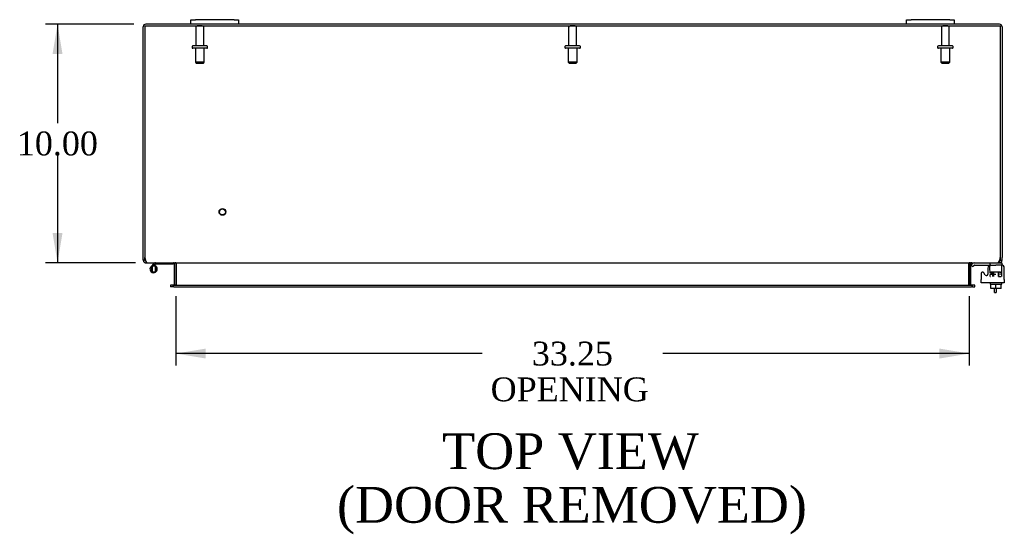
# Model space of a CAD drawing. Header units: inches. Extents: x 23 to 236, y 4 to 158.
# Tile 4 of 9: x 72 to 113, y 117 to 139. Entities that reach past the tile are written whole.
import ezdxf
from ezdxf.enums import TextEntityAlignment as Align

# ---------------------------------------------------------------- set-up
doc = ezdxf.new("R2010")
doc.units = ezdxf.units.IN
doc.header["$MEASUREMENT"] = 0
for name, color, linetype in [('COM40153-1', 7, 'CONTINUOUS'), ('COM42667', 7, 'CONTINUOUS'), ('COM42780', 7, 'CONTINUOUS'), ('COM48456', 7, 'CONTINUOUS'), ('COM70236-2', 7, 'CONTINUOUS'), ('DEFAULT', 7, 'CONTINUOUS'), ('FET07710', 7, 'CONTINUOUS'), ('HNG10620-44B', 7, 'CONTINUOUS'), ('HNG10620-44P', 7, 'CONTINUOUS'), ('SCC19011', 7, 'CONTINUOUS'), ('STD21878', 7, 'CONTINUOUS'), ('STD26094', 7, 'CONTINUOUS'), ('WAF25035', 7, 'CONTINUOUS')]:
    doc.layers.add(name, color=color, linetype=linetype)
doc.styles.add('SEACAD_TIMES_NEW_ROMAN', font='times.ttf')

# ---------------------------------------------------------------- blocks, each defined once
blk = doc.blocks.new('GDIMGGROUP18')
at = {"layer": 'DEFAULT', "linetype": 'Continuous'}
for points in [[(73.092, 137.19), (73.509, 137.19), (73.301, 138.44)], [(73.092, 129.69), (73.301, 128.44), (73.509, 129.69)]]:
    blk.add_hatch(color=136, dxfattribs=at).paths.add_polyline_path(points)
at = {"layer": 'DEFAULT', "color": 136, "linetype": 'Continuous'}
for p, q in [((76.498, 138.44), (72.801, 138.44)), ((73.301, 138.44), (73.301, 134.29)), ((73.301, 132.94), (73.301, 128.44)), ((76.567, 128.44), (72.801, 128.44))]:
    blk.add_line(p, q, dxfattribs=at)
at = {"layer": 'DEFAULT', "color": 136, "linetype": 'Continuous', "style": 'SEACAD_TIMES_NEW_ROMAN'}
blk.add_text('10.00', height=1, dxfattribs=at).set_placement((71.595, 133.94), align=Align.TOP_LEFT)
blk = doc.blocks.new('GDIMGGROUP19')
at = {"layer": 'DEFAULT', "linetype": 'Continuous'}
for points in [[(79.515, 124.428), (79.515, 124.844), (78.265, 124.636)], [(110.265, 124.428), (111.515, 124.636), (110.265, 124.844)]]:
    blk.add_hatch(color=136, dxfattribs=at).paths.add_polyline_path(points)
at = {"layer": 'DEFAULT', "color": 136, "linetype": 'Continuous'}
for p, q in [((78.265, 127.035), (78.265, 124.136)), ((111.515, 127.035), (111.515, 124.136)), ((91.104, 124.636), (78.265, 124.636)), ((111.515, 124.636), (98.676, 124.636))]:
    blk.add_line(p, q, dxfattribs=at)
at = {"layer": 'DEFAULT', "color": 136, "linetype": 'Continuous', "style": 'SEACAD_TIMES_NEW_ROMAN'}
for s, p in [('33.25', (93.183, 125.136)), ('OPENING ', (91.454, 123.636))]:
    blk.add_text(s, height=1, dxfattribs=at).set_placement(p, align=Align.TOP_LEFT)

msp = doc.modelspace()

# ---------------------------------------------------------------- linework, layer by layer
at = {"layer": 'COM40153-1', "color": 7}
for p, q in [((112.568, 127.19), (112.568, 127.368)), ((112.568, 127.19), (112.64, 127.19)), ((112.64, 127.368), (112.64, 127.19))]:
    msp.add_line(p, q, dxfattribs=at)
at = {"layer": 'COM42667', "color": 7}
for p, q in [((112.015, 127.993), (112.015, 127.737)), ((112.189, 127.928), (112.126, 128.025)), ((112.299, 128.22), (112.299, 127.96)), ((112.985, 127.737), (112.985, 128.22)), ((112.015, 127.594), (112.015, 127.737)), ((112.985, 127.594), (112.015, 127.594)), ((112.985, 127.737), (112.985, 127.594))]:
    msp.add_line(p, q, dxfattribs=at)
for centre, radius, start, end in [((112.075, 127.993), 0.06, 32.8455, 180), ((112.239, 127.96), 0.06, 212.8455, 0), ((112.424, 128.22), 0.125, 90, 180), ((112.86, 128.22), 0.125, 0, 90)]:
    msp.add_arc(centre, radius, start, end, dxfattribs=at)
at = {"layer": 'COM42780', "color": 7}
for p, q in [((111.587, 128.348), (111.637, 128.398)), ((112.386, 128.299), (112.386, 128.424)), ((112.782, 128.44), (112.886, 128.44)), ((112.886, 128.44), (112.886, 128.345)), ((111.587, 128.348), (111.654, 128.28)), ((111.654, 128.28), (111.704, 128.331)), ((111.738, 128.345), (112.636, 128.345)), ((111.772, 128.346), (111.772, 128.345)), ((111.772, 128.346), (111.831, 128.346)), ((111.831, 128.346), (111.831, 128.345)), ((111.831, 128.346), (111.86, 128.346)), ((111.86, 128.346), (111.86, 128.345)), ((111.86, 128.346), (112.022, 128.346)), ((111.972, 128.346), (111.972, 128.345)), ((112.022, 128.346), (112.022, 128.345)), ((112.386, 127.963), (112.636, 127.963)), ((112.386, 127.868), (112.386, 127.954)), ((112.441, 128.058), (112.831, 128.058)), ((112.441, 128.058), (112.441, 127.979)), ((112.511, 127.868), (112.511, 128.058)), ((112.53, 128.058), (112.53, 127.868)), ((112.886, 128.345), (112.636, 128.345)), ((112.743, 127.868), (112.743, 128.058)), ((112.761, 127.868), (112.761, 128.058)), ((112.801, 127.963), (112.831, 127.963)), ((112.831, 128.001), (112.831, 128.058)), ((112.831, 127.963), (112.831, 127.968)), ((112.886, 128.298), (112.886, 128.345)), ((112.886, 128.342), (112.886, 128.345)), ((112.886, 128.008), (112.886, 128.298)), ((112.886, 127.868), (112.886, 128.008)), ((112.386, 127.868), (112.402, 127.868)), ((112.743, 127.868), (112.857, 127.868))]:
    msp.add_line(p, q, dxfattribs=at)
for radius in [0.143, 0.048]:
    msp.add_arc((111.738, 128.297), radius, 90, 135, dxfattribs=at)
msp.add_ellipse((112.136, 127.34), major_axis=(0, 14.322), ratio=0.017455, start_param=-1.524085, end_param=-1.503851, dxfattribs=at)
msp.add_open_spline([(112.383, 128.337), (112.383, 128.339), (112.382, 128.34), (112.381, 128.344), (112.379, 128.345), (112.378, 128.345)], degree=3, knots=[0.6179659, 0.6179659, 0.6179659, 0.6179659, 0.75, 0.75, 1, 1, 1, 1], dxfattribs=at)
at = {"layer": 'COM48456', "color": 7}
for p, q in [((76.89, 128.666), (76.89, 138.332)), ((78.89, 138.44), (76.998, 138.44)), ((108.89, 138.44), (80.89, 138.44)), ((112.782, 138.44), (110.89, 138.44)), ((112.89, 138.332), (112.89, 128.666)), ((76.89, 128.548), (76.89, 128.666)), ((76.962, 128.548), (76.89, 128.548)), ((76.962, 128.548), (76.962, 128.666)), ((76.998, 128.512), (76.978, 128.517)), ((76.998, 128.512), (76.998, 128.44)), ((76.998, 128.44), (77.067, 128.44)), ((78.191, 128.414), (78.254, 128.432)), ((78.193, 128.404), (78.193, 127.535)), ((78.265, 128.404), (78.265, 127.535)), ((111.515, 128.404), (111.515, 127.535)), ((111.588, 128.414), (111.526, 128.432)), ((111.587, 127.535), (111.587, 128.404)), ((112.712, 128.44), (112.782, 128.44)), ((112.782, 128.512), (112.801, 128.517)), ((112.782, 128.512), (112.782, 128.44)), ((112.818, 128.666), (112.818, 128.548)), ((112.818, 128.548), (112.89, 128.548)), ((112.89, 128.548), (112.89, 128.666)), ((78.105, 127.499), (78.035, 127.499)), ((78.035, 127.499), (78.035, 127.427)), ((78.105, 127.427), (78.035, 127.427)), ((78.129, 127.499), (78.105, 127.499)), ((78.129, 127.427), (78.105, 127.427)), ((78.19, 127.523), (78.241, 127.504)), ((111.589, 127.523), (111.538, 127.504)), ((111.674, 127.499), (111.65, 127.499)), ((111.65, 127.427), (111.674, 127.427)), ((111.745, 127.499), (111.674, 127.499)), ((111.674, 127.427), (111.745, 127.427)), ((111.745, 127.427), (111.745, 127.499))]:
    msp.add_line(p, q, dxfattribs=at)
for centre, radius, start, end in [((76.998, 138.332), 0.108, 90, 180), ((112.782, 138.332), 0.108, 0, 90), ((76.998, 128.548), 0.108, 180, 237.3569), ((76.998, 128.548), 0.109, 237.4482, 269.9087), ((76.998, 128.548), 0.036, 180, 237.3569), ((78.157, 128.404), 0.036, 16.2205, 90), ((78.157, 128.404), 0.036, 0, 16.2205), ((78.157, 128.404), 0.108, 0, 16.2205), ((111.623, 128.404), 0.108, 163.7795, 180), ((111.623, 128.404), 0.036, 163.7795, 180), ((111.623, 128.404), 0.036, 90.0001, 163.7794), ((112.782, 128.548), 0.108, 270, 302.6431), ((112.782, 128.548), 0.036, 302.6431, 0), ((112.782, 128.548), 0.108, 302.6431, 0), ((78.157, 127.535), 0.036, 340.2179, 0), ((78.157, 127.535), 0.108, 347.0013, 0), ((111.623, 127.535), 0.108, 180, 192.9987), ((111.623, 127.535), 0.036, 180, 199.7821), ((78.157, 127.535), 0.036, 270, 340.2179), ((111.623, 127.535), 0.036, 199.7822, 269.9999)]:
    msp.add_arc(centre, radius, start, end, dxfattribs=at)
at = {"layer": 'COM70236-2', "color": 7}
for p, q in [((76.962, 138.368), (112.818, 138.368)), ((76.962, 138.368), (76.962, 128.666)), ((112.818, 138.368), (112.818, 128.666)), ((77.067, 128.44), (112.712, 128.44)), ((78.289, 128.414), (78.289, 128.404)), ((78.289, 127.535), (78.289, 128.404)), ((111.49, 128.404), (111.49, 128.414)), ((111.49, 128.404), (111.49, 127.535)), ((78.289, 127.535), (78.289, 127.523)), ((111.49, 127.523), (111.49, 127.535)), ((78.169, 127.499), (78.129, 127.499)), ((78.129, 127.499), (78.129, 127.427)), ((78.169, 127.427), (78.129, 127.427)), ((78.169, 127.499), (111.61, 127.499)), ((78.169, 127.427), (111.61, 127.427)), ((111.65, 127.499), (111.61, 127.499)), ((111.65, 127.427), (111.61, 127.427)), ((111.65, 127.427), (111.65, 127.499))]:
    msp.add_line(p, q, dxfattribs=at)
for centre, radius, start, end in [((77.212, 128.666), 0.25, 180, 208.1546), ((77.205, 128.593), 0.219, 191.9345, 218.5283), ((77.071, 128.487), 0.0474, 219.5351, 265.4044), ((78.207, 128.296), 0.144, 54.8335, 86.5117), ((111.572, 128.296), 0.144, 93.4883, 125.1665), ((112.709, 128.487), 0.0474, 274.5956, 320.4649), ((112.574, 128.593), 0.219, 321.4717, 348.0655), ((112.568, 128.666), 0.25, 331.8454, 0), ((78.197, 127.688), 0.19, 272.3178, 299.1088), ((111.582, 127.688), 0.19, 240.8912, 267.6822)]:
    msp.add_arc(centre, radius, start, end, dxfattribs=at)
at = {"layer": 'FET07710', "color": 7}
for p, q in [((78.89, 138.627), (79.077, 138.627)), ((78.89, 138.44), (78.89, 138.627)), ((79.077, 138.44), (78.89, 138.44)), ((80.702, 138.627), (79.077, 138.627)), ((80.702, 138.44), (79.077, 138.44)), ((80.702, 138.627), (80.89, 138.627)), ((80.89, 138.44), (80.702, 138.44)), ((80.89, 138.627), (80.89, 138.44)), ((108.89, 138.627), (109.077, 138.627)), ((108.89, 138.44), (108.89, 138.627)), ((109.077, 138.44), (108.89, 138.44)), ((110.702, 138.627), (109.077, 138.627)), ((110.702, 138.44), (109.077, 138.44)), ((110.702, 138.627), (110.89, 138.627)), ((110.89, 138.44), (110.702, 138.44)), ((110.89, 138.627), (110.89, 138.44))]:
    msp.add_line(p, q, dxfattribs=at)
at = {"layer": 'HNG10620-44B', "color": 7}
for p, q in [((77.329, 128.396), (77.22, 128.287)), ((77.371, 128.354), (77.311, 128.294)), ((77.346, 128.414), (77.329, 128.396)), ((77.329, 128.396), (77.371, 128.354)), ((77.389, 128.371), (77.371, 128.354)), ((78.145, 128.38), (77.409, 128.38)), ((78.145, 128.44), (78.145, 128.38)), ((77.374, 128.325), (77.364, 128.294))]:
    msp.add_line(p, q, dxfattribs=at)
for centre, radius, start, end in [((77.409, 128.351), 0.089, 90, 135), ((77.409, 128.351), 0.029, 90, 135), ((77.329, 128.179), 0.154, 135, 72.8181)]:
    msp.add_arc(centre, radius, start, end, dxfattribs=at)
at = {"layer": 'HNG10620-44P', "color": 7}
for p, q in [((77.264, 128.294), (77.264, 128.064)), ((77.394, 128.294), (77.264, 128.294)), ((77.264, 128.064), (77.394, 128.064)), ((77.394, 128.294), (77.394, 128.064))]:
    msp.add_line(p, q, dxfattribs=at)
for centre, start, end in [((77.497, 128.174), 152.9012, 179.0261), ((77.497, 128.183), 180.9722, 207.1004), ((77.16, 128.174), 0.9722, 27.1006), ((77.16, 128.183), 332.9006, 359.0262)]:
    msp.add_arc(centre, 0.262, start, end, dxfattribs=at)
at = {"layer": 'SCC19011', "color": 7}
for p, q in [((112.421, 127.368), (112.421, 127.549)), ((112.636, 127.368), (112.636, 127.549)), ((112.851, 127.368), (112.851, 127.549)), ((112.636, 127.368), (112.421, 127.368)), ((112.851, 127.368), (112.636, 127.368))]:
    msp.add_line(p, q, dxfattribs=at)
at = {"layer": 'STD21878', "color": 7}
for radius in [0.141, 0.125]:
    msp.add_circle((80.212, 130.572), radius, dxfattribs=at)
at = {"layer": 'STD26094', "color": 7}
for p, q in [((79.1, 138.308), (79.1, 137.531)), ((79.37, 138.368), (79.16, 138.368)), ((79.43, 137.531), (79.43, 138.308)), ((94.725, 138.308), (94.725, 137.531)), ((94.995, 138.368), (94.785, 138.368)), ((95.055, 137.531), (95.055, 138.308)), ((110.35, 138.308), (110.35, 137.531)), ((110.62, 138.368), (110.41, 138.368)), ((110.68, 137.531), (110.68, 138.308)), ((78.94, 137.501), (78.94, 137.461)), ((79.56, 137.531), (78.97, 137.531)), ((79.59, 137.461), (79.59, 137.501)), ((94.565, 137.501), (94.565, 137.461)), ((95.185, 137.531), (94.595, 137.531)), ((95.215, 137.461), (95.215, 137.501)), ((110.19, 137.501), (110.19, 137.461)), ((110.81, 137.531), (110.22, 137.531)), ((110.84, 137.461), (110.84, 137.501)), ((79.56, 137.431), (78.97, 137.431)), ((79.077, 137.431), (79.077, 136.843)), ((79.452, 136.843), (79.452, 137.431)), ((95.185, 137.431), (94.595, 137.431)), ((94.702, 137.431), (94.702, 136.843)), ((95.077, 136.843), (95.077, 137.431)), ((110.81, 137.431), (110.22, 137.431)), ((110.327, 137.431), (110.327, 136.843)), ((110.702, 136.843), (110.702, 137.431)), ((79.452, 136.843), (79.077, 136.843)), ((79.077, 136.843), (79.115, 136.806)), ((79.115, 136.806), (79.415, 136.806)), ((79.415, 136.806), (79.452, 136.843)), ((95.077, 136.843), (94.702, 136.843)), ((94.702, 136.843), (94.74, 136.806)), ((94.74, 136.806), (95.04, 136.806)), ((95.04, 136.806), (95.077, 136.843)), ((110.702, 136.843), (110.327, 136.843)), ((110.327, 136.843), (110.365, 136.806)), ((110.365, 136.806), (110.665, 136.806)), ((110.665, 136.806), (110.702, 136.843))]:
    msp.add_line(p, q, dxfattribs=at)
for centre, radius, start, end in [((79.16, 138.308), 0.06, 90, 180), ((79.37, 138.308), 0.06, 0, 90), ((94.785, 138.308), 0.06, 90, 180), ((94.995, 138.308), 0.06, 0, 90), ((110.41, 138.308), 0.06, 90, 180), ((110.62, 138.308), 0.06, 0, 90), ((78.97, 137.501), 0.03, 90, 180), ((78.97, 137.461), 0.03, 180, 270), ((79.56, 137.501), 0.03, 0, 90), ((79.56, 137.461), 0.03, 270, 0), ((94.595, 137.501), 0.03, 90, 180), ((94.595, 137.461), 0.03, 180, 270), ((95.185, 137.501), 0.03, 0, 90), ((95.185, 137.461), 0.03, 270, 0), ((110.22, 137.501), 0.03, 90, 180), ((110.22, 137.461), 0.03, 180, 270), ((110.81, 137.501), 0.03, 0, 90), ((110.81, 137.461), 0.03, 270, 0)]:
    msp.add_arc(centre, radius, start, end, dxfattribs=at)
at = {"layer": 'WAF25035', "color": 7}
for p, q in [((112.386, 127.594), (112.386, 127.549)), ((112.386, 127.549), (112.886, 127.549)), ((112.886, 127.549), (112.886, 127.594))]:
    msp.add_line(p, q, dxfattribs=at)

# ---------------------------------------------------------------- block references
at = {"layer": 'DEFAULT', "color": 7}
for name in ['GDIMGGROUP18', 'GDIMGGROUP19']:
    msp.add_blockref(name, (0, 0), dxfattribs=at)

# ---------------------------------------------------------------- texts
at = {"layer": 'DEFAULT', "color": 7, "style": 'SEACAD_TIMES_NEW_ROMAN'}
for s, p in [('TOP VIEW', (89.422, 121.297)), ('(DOOR REMOVED)', (85.014, 119.047))]:
    msp.add_text(s, height=1.5, dxfattribs=at).set_placement(p, align=Align.TOP_LEFT)

doc.saveas('drawing.dxf')
